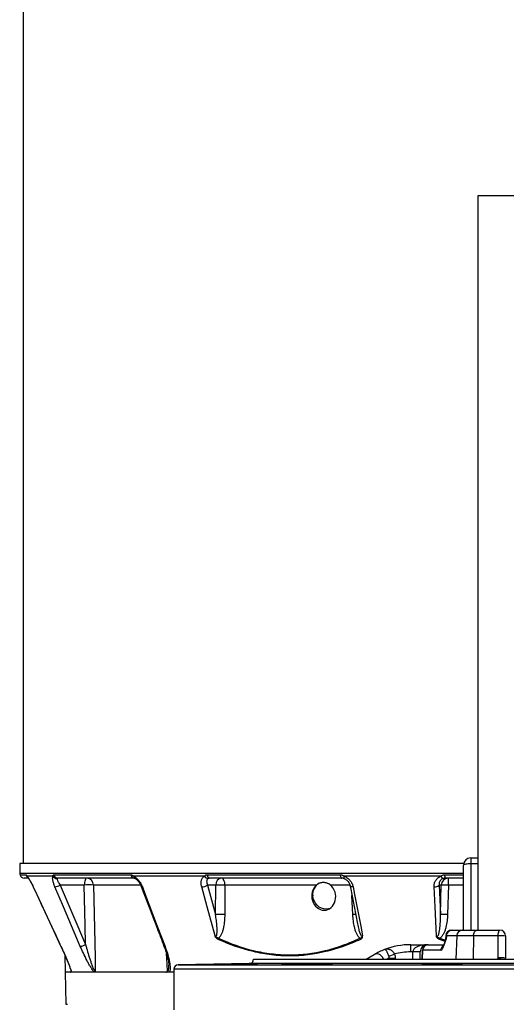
# Model space of a CAD drawing. Header units: millimetres. Extents: x 2275 to 4090, y 766 to 6162.
# Tile 5 of 10: x 2359 to 3031, y 2104 to 3464. Entities that reach past the tile are written whole.
import ezdxf

# ---------------------------------------------------------------- set-up
doc = ezdxf.new("R2010")
doc.units = ezdxf.units.MM
doc.header["$LTSCALE"] = 2

msp = doc.modelspace()

# ---------------------------------------------------------------- linework, layer by layer
at = {"color": 7, "linetype": 'Continuous', "lineweight": 25}
for p, q in [((2364.4, 4525.9), (2364.4, 2297.9)), ((2992.1, 3220.7), (2992.1, 2205.9)), ((3112.7, 3220.7), (2992.1, 3220.7)), ((2982.4, 2305.9), (2982.4, 2297.5)), ((2982.4, 2305.9), (2992.1, 2305.9)), ((2359.4, 2297.9), (2359.6, 2284.5)), ((2972.6, 2297.9), (2359.4, 2297.9)), ((2972.4, 2205.9), (2972.4, 2295.9)), ((2371, 2277.9), (2365.7, 2277.9)), ((2405.5, 2280.5), (2369.6, 2280.5)), ((2406.7, 2282.6), (2512.8, 2282.6)), ((2517.4, 2277.9), (2412.1, 2277.9)), ((2614.7, 2280.5), (2516.6, 2280.5)), ((2618.3, 2282.6), (2802.1, 2282.6)), ((2804.3, 2277.9), (2622, 2277.9)), ((2807.2, 2277.3), (2807.4, 2277.3)), ((2941.2, 2280.5), (2807.3, 2280.5)), ((2972.4, 2277.9), (2947.2, 2277.9)), ((2951.5, 2268.2), (2951.5, 2277.9)), ((2448.6, 2268.2), (2415.2, 2268.2)), ((2415.2, 2268.2), (2450.3, 2186)), ((2630.2, 2268.2), (2618.8, 2268.2)), ((2618.8, 2268.2), (2629.9, 2227.5)), ((2629.9, 2227.5), (2630.2, 2268.2)), ((2642.9, 2268.2), (2642.6, 2227.5)), ((2769.2, 2268.2), (2642.9, 2268.2)), ((2941.6, 2268.2), (2938.5, 2268.2)), ((2938.5, 2268.2), (2940.4, 2227.5)), ((2940.4, 2227.5), (2941.6, 2268.2)), ((2951.5, 2268.2), (2950.3, 2227.5)), ((2955.8, 2205.9), (2956.4, 2205.9)), ((2956.4, 2205.9), (2970.7, 2205.9)), ((2970.7, 2205.9), (2990.7, 2205.9)), ((2990.7, 2205.9), (3022.4, 2205.9)), ((2947.8, 2198.1), (2947.6, 2193.6)), ((2948.6, 2198.1), (2948.4, 2193.6)), ((2962.9, 2198.1), (2948.6, 2198.1)), ((2986.2, 2198.1), (2962.9, 2198.1)), ((3020.2, 2198.1), (2986.2, 2198.1)), ((3030.4, 2197.9), (3030.4, 2167.4)), ((2899.4, 2175.9), (2899.4, 2185.9)), ((2899.4, 2185.9), (2922.4, 2185.9)), ((2915.2, 2165.9), (2915.6, 2178.1)), ((2940.9, 2178.1), (2915.7, 2178.1)), ((2923.6, 2185.9), (2922.4, 2185.9)), ((2923.6, 2185.9), (2945.1, 2185.9)), ((2421.6, 2172), (2422.4, 2147.9)), ((2682.4, 2165.9), (2682.4, 2165.7)), ((2682.4, 2165.9), (3422.4, 2165.9)), ((2838.1, 2165.9), (2849, 2172.2)), ((2869.2, 2170.2), (2877, 2173)), ((2869.5, 2167.2), (2878, 2167.2)), ((2902.4, 2175.9), (2899.4, 2175.9)), ((2912.4, 2175.9), (2902.4, 2175.9)), ((2912.4, 2165.9), (2912.4, 2175.9)), ((2572.4, 2152), (2572.4, 2095.8)), ((2676.5, 2159.7), (2578.3, 2158)), ((2747.8, 2159), (2747.8, 2158.4)), ((2928.4, 2159), (2928.4, 2158.3)), ((2962.7, 2158.6), (2962.7, 2159)), ((2422.4, 2147.9), (2423.2, 2103.5)), ((2572.4, 2147.9), (2422.4, 2147.9))]:
    msp.add_line(p, q, dxfattribs=at)
at = {"color": 8, "linetype": 'Continuous', "lineweight": 25}
for p, q in [((2982.4, 2297.5), (2982.4, 2205.9)), ((2992.1, 2297.5), (2982.4, 2297.5)), ((2359.6, 2284.5), (2972.4, 2284.5)), ((2359.8, 2282.6), (2368, 2282.6)), ((2946.3, 2282.6), (2972.4, 2282.6)), ((2378.1, 2265.9), (2378, 2265.9)), ((2526.3, 2268.2), (2461.4, 2268.2)), ((2815.5, 2268.2), (2788.6, 2268.2)), ((2972.4, 2268.2), (2951.5, 2268.2)), ((2819.5, 2227.5), (2818.3, 2253.9)), ((2946.9, 2190.4), (2939, 2193.2)), ((2939.7, 2194.8), (2947.2, 2191.9)), ((2947.6, 2193.6), (2948.4, 2193.6)), ((2948.6, 2198.1), (2947.8, 2198.1)), ((2962.9, 2198.1), (2961.8, 2165.9)), ((2986.2, 2198.1), (2985.5, 2165.9)), ((2416.4, 2183.6), (2416.3, 2183.6)), ((2915.7, 2178.1), (2915.3, 2165.9)), ((2682.4, 2165.7), (3422.4, 2165.7)), ((2869.5, 2165.9), (2869.5, 2167.2)), ((2878, 2167.2), (2878, 2165.9)), ((2902.4, 2165.9), (2902.4, 2175.9)), ((3019.4, 2165.9), (3020.2, 2167.7)), ((2430.3, 2149.1), (2430.3, 2149.9)), ((3532.4, 2152), (2572.4, 2152)), ((2578.3, 2158), (3526.5, 2158)), ((3428.3, 2159.7), (2676.5, 2159.7)), ((2423.2, 2103.5), (2425.4, 2103.5))]:
    msp.add_line(p, q, dxfattribs=at)
at = {"color": 7, "linetype": 'Continuous', "lineweight": 25, "flags": 128}
for points in [[(2982.4, 2297.5), (2980.5, 2297.5), (2978.6, 2297.4), (2976.8, 2297.2), (2975.3, 2297), (2974.1, 2296.8), (2973.2, 2296.5), (2972.6, 2296.2), (2972.4, 2295.9)], [(2452.1, 2277.9), (2451.4, 2277.7), (2450.8, 2277.1), (2450.2, 2276.2), (2449.7, 2275.1), (2449.3, 2273.6), (2448.9, 2271.9), (2448.7, 2270.1), (2448.6, 2268.2)], [(2642.9, 2268.2), (2642.8, 2270.1), (2642.5, 2271.9), (2642, 2273.6), (2641.4, 2275.1), (2640.6, 2276.2), (2639.8, 2277.1), (2638.8, 2277.7), (2637.9, 2277.9)], [(2802.1, 2282.6), (2802.2, 2281.6), (2802.4, 2280.7), (2802.6, 2279.9), (2802.9, 2279.2), (2803.2, 2278.6), (2803.5, 2278.2), (2803.9, 2277.9), (2804.3, 2277.9)], [(2378.1, 2265.9), (2383.1, 2255), (2403.4, 2211.5), (2416.4, 2183.6)], [(2443.1, 2183.6), (2438.5, 2194.5), (2420, 2238), (2408.1, 2265.9)], [(2450.3, 2186), (2449.8, 2212.5), (2448.6, 2268.2)], [(2461.4, 2268.2), (2461.8, 2248.2), (2463.4, 2168.3), (2463.8, 2149.1)], [(2528.8, 2265.9), (2532.9, 2255), (2549.4, 2211.5), (2560.1, 2183.6)], [(2629.2, 2198), (2618.3, 2238), (2610.7, 2265.9)], [(2815.8, 2267.3), (2818.9, 2250.8), (2825.9, 2214.7)], [(2819.8, 2265.9), (2821.9, 2255), (2830.3, 2211.5), (2832.9, 2198)], [(2934.8, 2198), (2933, 2238), (2931.7, 2265.9)], [(2786.9, 2235.4), (2786, 2235.2), (2782.7, 2234.8), (2779.3, 2235.2), (2776, 2236.2), (2772.9, 2237.9), (2770.1, 2240.3), (2767.7, 2243.1), (2765.9, 2246.3), (2764.6, 2249.9), (2764, 2253.5)], [(2986.2, 2198.1), (2986.3, 2199.7), (2986.5, 2201.1), (2987, 2202.4), (2987.5, 2203.6), (2988.2, 2204.6), (2989, 2205.3), (2989.8, 2205.7), (2990.7, 2205.9)], [(3020.2, 2198.1), (3020.2, 2199.7), (3020.4, 2201.1), (3020.6, 2202.4), (3020.9, 2203.6), (3021.2, 2204.6), (3021.6, 2205.3), (3022, 2205.7), (3022.4, 2205.9)], [(3020.2, 2167.7), (3020.2, 2183.7), (3020.2, 2198.1)]]:
    msp.add_lwpolyline(points, dxfattribs=at)
at = {"color": 8, "linetype": 'Continuous', "lineweight": 25, "flags": 128}
for points in [[(2807.3, 2280.5), (2807.1, 2279.8), (2807, 2279.1), (2807, 2278.6), (2807, 2278.1), (2807, 2277.7), (2807.1, 2277.5), (2807.2, 2277.3), (2807.2, 2277.3)], [(2528.8, 2265.9), (2528.1, 2265.9), (2527.7, 2266), (2527.4, 2266.2), (2527.3, 2266.3)], [(2819.8, 2265.9), (2818.8, 2265.9), (2817.8, 2266), (2817, 2266.2), (2816.4, 2266.5), (2816, 2266.8), (2815.8, 2267.3), (2815.8, 2267.3)], [(2560.1, 2183.6), (2559.4, 2183.6), (2558.9, 2183.7), (2558.6, 2183.9), (2558.6, 2184)], [(2563.5, 2149.1), (2562.6, 2167.8), (2562.3, 2172.8)], [(2862, 2165.9), (2862, 2166), (2860.8, 2168.2), (2859.2, 2170.2), (2857.3, 2171.7), (2855.2, 2172.7), (2853.1, 2173.1), (2851, 2173), (2849, 2172.2)]]:
    msp.add_lwpolyline(points, dxfattribs=at)
at = {"color": 7, "linetype": 'Continuous', "lineweight": 25}
for centre, radius, start, end in [((2982.4, 2295.9), 10, 90, 180), ((2369.6, 2284.7), 10, 181, 191.8942), ((2365.7, 2283.9), 6, 191.8942, 270), ((2411, 2283.7), 6.38, 210.4911, 272.2484), ((2412.3, 2283.6), 5.71, 189.4836, 268.4623), ((2451.7, 2268.2), 9.65, 359.9586, 88.0028), ((2517.9, 2283), 5.14, 183.8439, 263.8405), ((2619.9, 2283.2), 5.87, 207.6585, 267.3842), ((2623, 2282.5), 4.74, 178.2831, 257.0956), ((2639.2, 2269), 8.97, 98.2348, 184.9179), ((2945.8, 2281.7), 4.7, 195.1247, 248.1611), ((2951.5, 2267.9), 9.92, 90.4215, 178.4553), ((2954.1, 2281.6), 7.93, 172.891, 208.5024), ((2405.6, 2285.6), 19.9, 277.0796, 298.8921), ((2455, 2130.7), 137.7, 87.3494, 92.6506), ((2610.8, 2280.7), 14.8, 269.5129, 302.5358), ((2636.6, 2085.1), 183.2, 88.0215, 91.9785), ((2781.2, 2255.4), 17.3, 117.7241, 186.277), ((2932.9, 2273.5), 7.76, 260.8957, 316.5507), ((2946.5, 2165.8), 102.5, 87.2492, 92.7508), ((2636.2, 2044.3), 183.2, 88.0215, 91.9785), ((2945.3, 2125), 102.5, 87.2492, 92.7508), ((2955.8, 2197.9), 8, 90, 178), ((2956.5, 2197.9), 7.94, 90.3887, 178.4203), ((2970.8, 2197.9), 7.94, 90.3887, 178.4203), ((3022.4, 2197.9), 8, 0, 90), ((2640.4, 2192.6), 6.76, 161.1554, 174.6296), ((2837, 2197.6), 8.32, 200.159, 212.0774), ((2684.9, 2297.5), 274.7, 337.6829, 338.0322), ((2939.6, 2193.9), 8, 341.5771, 358), ((3023.2, 2122.4), 75.8, 84.5703, 92.2997), ((2440.7, 2203.3), 19.8, 276.9936, 298.9382), ((2899.4, 2085.9), 100, 111.2524, 120.2564), ((2899.4, 2085.9), 100, 90, 111.2524), ((2922.4, 2175.9), 10, 90, 180), ((2923.6, 2177.9), 8, 90, 178), ((2915.7, 2176.9), 1.27, 87.4663, 92.5337), ((2923.7, 2177.9), 7.94, 90.3887, 178.4203), ((2676.4, 2165.7), 6, 271, 0), ((2899.4, 2085.9), 90, 90, 104.4382), ((3023.2, 2092.1), 75.7, 84.5682, 92.2952), ((3022.4, 2167.4), 8, 348.5266, 0), ((2578.4, 2152), 6, 91, 180)]:
    msp.add_arc(centre, radius, start, end, dxfattribs=at)
at = {"color": 8, "linetype": 'Continuous', "lineweight": 25}
for centre, radius, start, end in [((2373.9, 2283.8), 6, 191.6598, 234.9967), ((2374.1, 2282.2), 4.9, 201.3506, 223.2218), ((2520, 2280.5), 3.37, 180.3495, 241.7204), ((2826, 2052.6), 175, 90.7883, 92.1376), ((2948.9, 2177.9), 8.03, 127.9331, 178.1345), ((2908, 2085.9), 90, 115.3126, 117.266), ((3061.4, 2261.5), 102.4, 246.3077, 249.0639)]:
    msp.add_arc(centre, radius, start, end, dxfattribs=at)
at = {"color": 7, "linetype": 'Continuous', "lineweight": 25}
for centre, major_axis, ratio, start_param, end_param in [((2779.3, 2252.7), (-2, 19.1), 0.858654, 0.537714, 5.562078), ((2922.4, 2175.9), (20, 0), 0.5, 1.570796, 3.141593)]:
    msp.add_ellipse(centre, major_axis=major_axis, ratio=ratio, start_param=start_param, end_param=end_param, dxfattribs=at)
for points, knots in [([(2368, 2282.6), (2368.1, 2282.6), (2368.2, 2282.6), (2368.4, 2282.4), (2368.5, 2282.2), (2368.7, 2281.8), (2368.9, 2281.6), (2369.2, 2281), (2369.4, 2280.8), (2369.6, 2280.5)], [0, 0, 0, 0, 0.25, 0.25, 0.5, 0.5, 0.75, 0.75, 1, 1, 1, 1]), ([(2369.6, 2280.5), (2369.8, 2280.2), (2370.1, 2279.8), (2370.7, 2279.1), (2371, 2278.6), (2371.7, 2277.6), (2372.1, 2277.1), (2372.8, 2275.9), (2373.1, 2275.3), (2374.3, 2273.4), (2375.1, 2272), (2376.6, 2269), (2377.4, 2267.4), (2378.1, 2265.9)], [0, 0, 0, 0, 0.125, 0.125, 0.25, 0.25, 0.375, 0.375, 0.5, 0.5, 0.75, 0.75, 1, 1, 1, 1]), ([(2370.3, 2279.2), (2370.3, 2279.2), (2370.3, 2279.2), (2370.4, 2279.1), (2370.5, 2278.9), (2370.5, 2278.9)], [0, 0, 0, 0, 0.273285, 0.912586, 1, 1, 1, 1]), ([(2370.6, 2278.9), (2370.6, 2278.8), (2370.8, 2278.7), (2371.3, 2277.9), (2372.1, 2276.7), (2373.2, 2275), (2374.5, 2272.8), (2375.9, 2270.2), (2377.1, 2267.8), (2377.8, 2266.4), (2378, 2265.9)], [0, 0, 0, 0, 0.070775, 0.171048, 0.295492, 0.435751, 0.588338, 0.749149, 0.918045, 1, 1, 1, 1]), ([(2408.1, 2265.9), (2407.4, 2267.4), (2406.8, 2269), (2406.1, 2271.2), (2405.9, 2271.9), (2405.5, 2273.3), (2405.4, 2274), (2405.1, 2275.3), (2405, 2275.9), (2404.9, 2277.1), (2404.9, 2277.6), (2404.9, 2278.6), (2405, 2279.1), (2405.2, 2279.8), (2405.3, 2280.2), (2405.5, 2280.5)], [0, 0, 0, 0, 0.25, 0.25, 0.375, 0.375, 0.5, 0.5, 0.625, 0.625, 0.75, 0.75, 0.875, 0.875, 1, 1, 1, 1]), ([(2405.5, 2280.5), (2405.4, 2280.8), (2405.5, 2281), (2405.6, 2281.6), (2405.7, 2281.8), (2405.9, 2282.2), (2406, 2282.4), (2406.3, 2282.6), (2406.5, 2282.6), (2406.7, 2282.6)], [0, 0, 0, 0, 0.25, 0.25, 0.5, 0.5, 0.75, 0.75, 1, 1, 1, 1]), ([(2411.2, 2277.3), (2411.1, 2277.1), (2411.1, 2276.9), (2411.1, 2276.4), (2411.2, 2276.1), (2411.3, 2275.4), (2411.5, 2275.1), (2411.7, 2274.3), (2411.9, 2273.9), (2412.3, 2273.1), (2412.5, 2272.7), (2412.9, 2271.9), (2413.2, 2271.4), (2414, 2270.1), (2414.6, 2269.1), (2415.2, 2268.2)], [0, 0, 0, 0, 0.125, 0.125, 0.25, 0.25, 0.375, 0.375, 0.5, 0.5, 0.625, 0.625, 0.75, 0.75, 1, 1, 1, 1]), ([(2412.1, 2277.9), (2411.9, 2277.9), (2411.7, 2277.8), (2411.4, 2277.6), (2411.3, 2277.5), (2411.2, 2277.3)], [0, 0, 0, 0, 0.5, 0.5, 1, 1, 1, 1]), ([(2512.8, 2282.6), (2513.1, 2282.6), (2513.4, 2282.6), (2514, 2282.4), (2514.4, 2282.2), (2515, 2281.8), (2515.3, 2281.6), (2516, 2281), (2516.3, 2280.8), (2516.6, 2280.5)], [0, 0, 0, 0, 0.25, 0.25, 0.5, 0.5, 0.75, 0.75, 1, 1, 1, 1]), ([(2516.6, 2280.5), (2517.2, 2280.2), (2517.9, 2279.8), (2519.1, 2279.1), (2519.7, 2278.6), (2520.9, 2277.6), (2521.5, 2277.1), (2522.6, 2275.9), (2523.2, 2275.3), (2524.8, 2273.4), (2525.8, 2272), (2527.5, 2269), (2528.2, 2267.4), (2528.8, 2265.9)], [0, 0, 0, 0, 0.125, 0.125, 0.25, 0.25, 0.375, 0.375, 0.5, 0.5, 0.75, 0.75, 1, 1, 1, 1]), ([(2517.4, 2277.8), (2517.4, 2277.8), (2517.5, 2277.9), (2517.8, 2277.8), (2518.3, 2277.6), (2518.4, 2277.5)], [0, 0, 0, 0, 0.434196, 0.8235, 1, 1, 1, 1]), ([(2518.4, 2277.5), (2518.6, 2277.4), (2519.1, 2277.2), (2520.3, 2276.4), (2521.8, 2275.1), (2523.4, 2273.3), (2525, 2271.1), (2526.3, 2268.7), (2527, 2267.1), (2527.3, 2266.3)], [0, 0, 0, 0, 0.066224, 0.199559, 0.34421, 0.496271, 0.66303, 0.835775, 1, 1, 1, 1]), ([(2610.7, 2265.9), (2610.3, 2267.4), (2610, 2269), (2609.9, 2271.2), (2610, 2271.9), (2610.1, 2273.3), (2610.2, 2274), (2610.5, 2275.3), (2610.7, 2275.9), (2611.3, 2277.1), (2611.6, 2277.6), (2612.3, 2278.6), (2612.7, 2279.1), (2613.6, 2279.8), (2614.2, 2280.2), (2614.7, 2280.5)], [0, 0, 0, 0, 0.25, 0.25, 0.375, 0.375, 0.5, 0.5, 0.625, 0.625, 0.75, 0.75, 0.875, 0.875, 1, 1, 1, 1]), ([(2614.7, 2280.5), (2614.9, 2280.8), (2615.1, 2281), (2615.6, 2281.6), (2615.9, 2281.8), (2616.5, 2282.2), (2616.8, 2282.4), (2617.5, 2282.6), (2617.9, 2282.6), (2618.3, 2282.6)], [0, 0, 0, 0, 0.25, 0.25, 0.5, 0.5, 0.75, 0.75, 1, 1, 1, 1]), ([(2619.6, 2277.3), (2619.3, 2277.1), (2619, 2276.9), (2618.5, 2276.4), (2618.3, 2276.1), (2618, 2275.4), (2617.8, 2275.1), (2617.7, 2274.3), (2617.6, 2273.9), (2617.6, 2273.1), (2617.6, 2272.7), (2617.7, 2271.9), (2617.7, 2271.4), (2618, 2270.1), (2618.4, 2269.1), (2618.8, 2268.2)], [0, 0, 0, 0, 0.125, 0.125, 0.25, 0.25, 0.375, 0.375, 0.5, 0.5, 0.625, 0.625, 0.75, 0.75, 1, 1, 1, 1]), ([(2622, 2277.9), (2621.5, 2277.9), (2621.1, 2277.8), (2620.3, 2277.6), (2619.9, 2277.5), (2619.6, 2277.3)], [0, 0, 0, 0, 0.5, 0.5, 1, 1, 1, 1]), ([(2802.1, 2282.6), (2802.6, 2282.6), (2803.1, 2282.6), (2804, 2282.4), (2804.4, 2282.2), (2805.3, 2281.8), (2805.7, 2281.6), (2806.5, 2281), (2806.9, 2280.8), (2807.3, 2280.5)], [0, 0, 0, 0, 0.25, 0.25, 0.5, 0.5, 0.75, 0.75, 1, 1, 1, 1]), ([(2807.4, 2277.3), (2806.8, 2277.5), (2806.3, 2277.6), (2805.3, 2277.8), (2804.8, 2277.9), (2804.3, 2277.9)], [0, 0, 0, 0, 0.5, 0.5, 1, 1, 1, 1]), ([(2807.2, 2277.3), (2807.6, 2277.1), (2808.7, 2276.8), (2810.5, 2275.6), (2812.4, 2274), (2813.9, 2272), (2815.1, 2269.8), (2815.7, 2268.1), (2815.7, 2267.3), (2815.7, 2267.3)], [0, 0, 0, 0, 0.093426, 0.2555162, 0.4272858, 0.606407, 0.7939551, 0.9895222, 1, 1, 1, 1]), ([(2807.3, 2280.5), (2808.1, 2280.2), (2808.8, 2279.8), (2810.4, 2279.1), (2811.1, 2278.6), (2812.5, 2277.6), (2813.2, 2277.1), (2814.4, 2275.9), (2815, 2275.3), (2816.7, 2273.4), (2817.6, 2272), (2819, 2269), (2819.5, 2267.4), (2819.8, 2265.9)], [0, 0, 0, 0, 0.125, 0.125, 0.25, 0.25, 0.375, 0.375, 0.5, 0.5, 0.75, 0.75, 1, 1, 1, 1]), ([(2931.7, 2265.9), (2931.6, 2267.4), (2931.7, 2269), (2932.3, 2271.2), (2932.6, 2271.9), (2933.2, 2273.3), (2933.5, 2274), (2934.3, 2275.3), (2934.8, 2275.9), (2935.8, 2277.1), (2936.4, 2277.6), (2937.6, 2278.6), (2938.3, 2279.1), (2939.7, 2279.8), (2940.4, 2280.2), (2941.2, 2280.5)], [0, 0, 0, 0, 0.25, 0.25, 0.375, 0.375, 0.5, 0.5, 0.625, 0.625, 0.75, 0.75, 0.875, 0.875, 1, 1, 1, 1]), ([(2944, 2277.3), (2943.5, 2277.1), (2943, 2276.9), (2942.1, 2276.4), (2941.7, 2276.1), (2941, 2275.4), (2940.7, 2275.1), (2940.1, 2274.3), (2939.8, 2273.9), (2939.4, 2273.1), (2939.2, 2272.7), (2938.9, 2271.9), (2938.7, 2271.4), (2938.5, 2270.1), (2938.4, 2269.1), (2938.5, 2268.2)], [0, 0, 0, 0, 0.125, 0.125, 0.25, 0.25, 0.375, 0.375, 0.5, 0.5, 0.625, 0.625, 0.75, 0.75, 1, 1, 1, 1]), ([(2941.2, 2280.5), (2941.5, 2280.8), (2941.9, 2281), (2942.7, 2281.6), (2943.1, 2281.8), (2943.9, 2282.2), (2944.4, 2282.4), (2945.3, 2282.6), (2945.8, 2282.6), (2946.3, 2282.6)], [0, 0, 0, 0, 0.25, 0.25, 0.5, 0.5, 0.75, 0.75, 1, 1, 1, 1]), ([(2947.2, 2277.9), (2946.6, 2277.9), (2946.1, 2277.8), (2945, 2277.6), (2944.5, 2277.5), (2944, 2277.3)], [0, 0, 0, 0, 0.5, 0.5, 1, 1, 1, 1]), ([(2378, 2265.9), (2386.9, 2246.7), (2399.7, 2219.3), (2412.5, 2191.9), (2416.3, 2183.6)], [0, 0, 0, 0, 0.7, 1, 1, 1, 1]), ([(2527.3, 2266.3), (2534.6, 2247.1), (2545, 2219.7), (2555.5, 2192.3), (2558.6, 2184)], [0, 0, 0, 0, 0.6999997, 1, 1, 1, 1]), ([(2788.6, 2268.2), (2787.9, 2268.8), (2787.1, 2269.3), (2785.9, 2270), (2785.5, 2270.2), (2784.6, 2270.6), (2784.2, 2270.7), (2782.9, 2271.2), (2782, 2271.4), (2780.7, 2271.6), (2780.3, 2271.7), (2779.4, 2271.7), (2778.9, 2271.8), (2777.6, 2271.8), (2776.8, 2271.7), (2775.6, 2271.5), (2775.1, 2271.4), (2774.3, 2271.2), (2773.9, 2271), (2772.8, 2270.6), (2772, 2270.2), (2770.6, 2269.3), (2769.9, 2268.8), (2769.2, 2268.2)], [0, 0, 0, 0, 0.125, 0.125, 0.1875, 0.1875, 0.25, 0.25, 0.375, 0.375, 0.4375, 0.4375, 0.5, 0.5, 0.625, 0.625, 0.6875, 0.6875, 0.75, 0.75, 0.875, 0.875, 1, 1, 1, 1]), ([(2629.2, 2198), (2629.3, 2197.8), (2629.5, 2197.7), (2629.8, 2197.5), (2629.9, 2197.5), (2630.2, 2197.4), (2630.4, 2197.4), (2630.7, 2197.5), (2630.8, 2197.6), (2631.1, 2198), (2631.2, 2198.2), (2631.4, 2198.8), (2631.5, 2199.1), (2631.7, 2200.1), (2631.8, 2200.7), (2631.9, 2202), (2632, 2202.7), (2632.1, 2204.7), (2632, 2206), (2632, 2208.7), (2631.9, 2210), (2631.6, 2214), (2631.3, 2216.7), (2630.7, 2222.1), (2630.3, 2224.8), (2629.9, 2227.5)], [0, 0, 0, 0, 0.015625, 0.015625, 0.03125, 0.03125, 0.046875, 0.046875, 0.0625, 0.0625, 0.09375, 0.09375, 0.125, 0.125, 0.1875, 0.1875, 0.25, 0.25, 0.375, 0.375, 0.5, 0.5, 0.75, 0.75, 1, 1, 1, 1]), ([(2642.6, 2227.5), (2642.5, 2224.5), (2642.4, 2221.6), (2641.9, 2215.8), (2641.5, 2212.9), (2640.6, 2208.6), (2640.3, 2207.2), (2639.5, 2204.4), (2639.1, 2203), (2638.3, 2201), (2638, 2200.4), (2637.3, 2199.1), (2637, 2198.5), (2636.3, 2197.3), (2635.9, 2196.7), (2635, 2195.7), (2634.5, 2195.2), (2634, 2194.8)], [0, 0, 0, 0, 0.25, 0.25, 0.5, 0.5, 0.625, 0.625, 0.75, 0.75, 0.8125, 0.8125, 0.875, 0.875, 0.9375, 0.9375, 1, 1, 1, 1]), ([(2829.2, 2194.8), (2828.7, 2195.2), (2828.2, 2195.7), (2827.2, 2196.7), (2826.8, 2197.3), (2826, 2198.5), (2825.7, 2199.1), (2825, 2200.4), (2824.7, 2201), (2823.8, 2203), (2823.3, 2204.4), (2822.4, 2207.2), (2822.1, 2208.6), (2821, 2212.9), (2820.6, 2215.8), (2819.8, 2221.6), (2819.6, 2224.5), (2819.5, 2227.5)], [0, 0, 0, 0, 0.0625, 0.0625, 0.125, 0.125, 0.1875, 0.1875, 0.25, 0.25, 0.375, 0.375, 0.5, 0.5, 0.75, 0.75, 1, 1, 1, 1]), ([(2934.8, 2198), (2934.9, 2197.8), (2935.1, 2197.7), (2935.4, 2197.5), (2935.5, 2197.5), (2935.9, 2197.4), (2936, 2197.4), (2936.4, 2197.5), (2936.5, 2197.6), (2936.9, 2198), (2937.1, 2198.2), (2937.5, 2198.8), (2937.6, 2199.1), (2938, 2200.1), (2938.2, 2200.7), (2938.6, 2202), (2938.7, 2202.7), (2939.2, 2204.7), (2939.4, 2206), (2939.7, 2208.7), (2939.8, 2210), (2940.2, 2214), (2940.3, 2216.7), (2940.5, 2222.1), (2940.5, 2224.8), (2940.4, 2227.5)], [0, 0, 0, 0, 0.015625, 0.015625, 0.03125, 0.03125, 0.046875, 0.046875, 0.0625, 0.0625, 0.09375, 0.09375, 0.125, 0.125, 0.1875, 0.1875, 0.25, 0.25, 0.375, 0.375, 0.5, 0.5, 0.75, 0.75, 1, 1, 1, 1]), ([(2950.3, 2227.5), (2950.2, 2224.5), (2950, 2221.6), (2949.2, 2215.8), (2948.7, 2212.9), (2947.7, 2208.6), (2947.2, 2207.2), (2946.3, 2204.4), (2945.7, 2203), (2944.8, 2201), (2944.4, 2200.4), (2943.7, 2199.1), (2943.3, 2198.5), (2942.4, 2197.3), (2941.9, 2196.7), (2940.9, 2195.7), (2940.3, 2195.2), (2939.7, 2194.8)], [0, 0, 0, 0, 0.25, 0.25, 0.5, 0.5, 0.625, 0.625, 0.75, 0.75, 0.8125, 0.8125, 0.875, 0.875, 0.9375, 0.9375, 1, 1, 1, 1]), ([(2633.6, 2193.2), (2633.2, 2193.4), (2632.7, 2193.7), (2631.8, 2194.3), (2631.4, 2194.7), (2630.6, 2195.5), (2630.2, 2195.9), (2629.8, 2196.7), (2629.7, 2196.9), (2629.4, 2197.4), (2629.3, 2197.7), (2629.2, 2198)], [0, 0, 0, 0, 0.25, 0.25, 0.5, 0.5, 0.75, 0.75, 0.875, 0.875, 1, 1, 1, 1]), ([(2634, 2194.8), (2633.5, 2194.9), (2633.1, 2195), (2632.3, 2195.4), (2631.8, 2195.7), (2631, 2196.2), (2630.7, 2196.6), (2630.1, 2197.1), (2629.9, 2197.2), (2629.5, 2197.6), (2629.4, 2197.8), (2629.2, 2198)], [0, 0, 0, 0, 0.25, 0.25, 0.5, 0.5, 0.75, 0.75, 0.875, 0.875, 1, 1, 1, 1]), ([(2830, 2193.2), (2826.1, 2191.4), (2822.2, 2189.7), (2814.3, 2186.4), (2810.3, 2184.9), (2798.3, 2180.6), (2790.2, 2178.2), (2765.8, 2172.4), (2749.3, 2170.3), (2728.3, 2170.3), (2724.1, 2170.4), (2715.6, 2170.9), (2711.4, 2171.3), (2703, 2172.3), (2698.8, 2172.9), (2690.4, 2174.4), (2686.3, 2175.3), (2665.6, 2180.2), (2649.4, 2186), (2633.6, 2193.2)], [0, 0, 0, 0, 0.0625, 0.0625, 0.125, 0.125, 0.25, 0.25, 0.5, 0.5, 0.5625, 0.5625, 0.625, 0.625, 0.6875, 0.6875, 0.75, 0.75, 1, 1, 1, 1]), ([(2634, 2194.8), (2649.7, 2187.5), (2665.7, 2181.8), (2690.2, 2175.9), (2698.5, 2174.4), (2711, 2172.9), (2715.2, 2172.5), (2723.6, 2172), (2727.8, 2171.9), (2748.7, 2171.9), (2765.2, 2173.9), (2789.5, 2179.7), (2797.6, 2182.2), (2809.6, 2186.4), (2813.6, 2188), (2821.4, 2191.2), (2825.3, 2193), (2829.2, 2194.8)], [0, 0, 0, 0, 0.25, 0.25, 0.375, 0.375, 0.4375, 0.4375, 0.5, 0.5, 0.75, 0.75, 0.875, 0.875, 0.9375, 0.9375, 1, 1, 1, 1]), ([(2829.2, 2194.8), (2829.6, 2194.9), (2830, 2195), (2830.8, 2195.4), (2831.1, 2195.7), (2831.7, 2196.2), (2832, 2196.6), (2832.3, 2197.1), (2832.5, 2197.2), (2832.7, 2197.6), (2832.8, 2197.8), (2832.9, 2198)], [0, 0, 0, 0, 0.25, 0.25, 0.5, 0.5, 0.75, 0.75, 0.875, 0.875, 1, 1, 1, 1]), ([(2830, 2193.2), (2830.4, 2193.4), (2830.8, 2193.7), (2831.4, 2194.2), (2831.6, 2194.3), (2831.9, 2194.7), (2832.1, 2194.9), (2832.4, 2195.3), (2832.5, 2195.5), (2832.7, 2196), (2832.8, 2196.2), (2832.9, 2196.7), (2832.9, 2196.9), (2832.9, 2197.4), (2832.9, 2197.7), (2832.9, 2198)], [0, 0, 0, 0, 0.25, 0.25, 0.375, 0.375, 0.5, 0.5, 0.625, 0.625, 0.75, 0.75, 0.875, 0.875, 1, 1, 1, 1]), ([(2939, 2193.2), (2938.5, 2193.4), (2938, 2193.7), (2937.1, 2194.3), (2936.6, 2194.7), (2935.8, 2195.5), (2935.5, 2195.9), (2935.2, 2196.7), (2935.1, 2196.9), (2934.9, 2197.4), (2934.9, 2197.7), (2934.8, 2198)], [0, 0, 0, 0, 0.25, 0.25, 0.5, 0.5, 0.75, 0.75, 0.875, 0.875, 1, 1, 1, 1]), ([(2939.7, 2194.8), (2939.2, 2194.9), (2938.7, 2195), (2937.8, 2195.4), (2937.4, 2195.7), (2936.5, 2196.2), (2936.2, 2196.6), (2935.6, 2197.1), (2935.5, 2197.2), (2935.1, 2197.6), (2935, 2197.8), (2934.8, 2198)], [0, 0, 0, 0, 0.25, 0.25, 0.5, 0.5, 0.75, 0.75, 0.875, 0.875, 1, 1, 1, 1]), ([(2940.9, 2178.1), (2941.2, 2178.1), (2941.5, 2178.3), (2942.2, 2178.8), (2942.5, 2179.1), (2943.1, 2180), (2943.5, 2180.6), (2944.1, 2181.8), (2944.4, 2182.5), (2945.3, 2184.7), (2946, 2186.3), (2947.2, 2189.8), (2947.8, 2191.7), (2948.4, 2193.6)], [0, 0, 0, 0, 0.125, 0.125, 0.25, 0.25, 0.375, 0.375, 0.5, 0.5, 0.75, 0.75, 1, 1, 1, 1]), ([(2947.2, 2191.4), (2947.2, 2191.4), (2946.8, 2190.2), (2946.2, 2188.4), (2945.3, 2186.2), (2944.7, 2184.8), (2944.2, 2184), (2944.2, 2183.9), (2944.1, 2183.9)], [0, 0, 0, 0, 0.0101676, 0.2861549, 0.5217009, 0.7203697, 0.8760492, 1, 1, 1, 1]), ([(2416.3, 2183.6), (2417.2, 2181.6), (2419.3, 2177.2), (2422.2, 2170.6), (2424.7, 2164.6), (2426.7, 2159.8), (2428.2, 2156.1), (2429.2, 2153.4), (2429.8, 2151.4), (2430.2, 2150.1), (2430.4, 2149.5), (2430.4, 2149.3), (2430.4, 2149.3), (2430.4, 2149.3)], [0, 0, 0, 0, 0.162687, 0.346838, 0.528808, 0.646956, 0.747448, 0.834928, 0.896091, 0.941178, 0.977687, 0.998725, 1, 1, 1, 1]), ([(2416.4, 2183.6), (2417.9, 2180.4), (2419.3, 2177.3), (2422.1, 2170.9), (2423.5, 2167.8), (2425.4, 2163.1), (2426.1, 2161.6), (2427.3, 2158.5), (2427.9, 2157), (2428.7, 2154.8), (2429, 2154.1), (2429.5, 2152.7), (2429.8, 2152), (2430.2, 2150.6), (2430.4, 2150), (2430.7, 2148.8), (2430.9, 2148.3), (2431, 2147.9)], [0, 0, 0, 0, 0.25, 0.25, 0.5, 0.5, 0.625, 0.625, 0.75, 0.75, 0.8125, 0.8125, 0.875, 0.875, 0.9375, 0.9375, 1, 1, 1, 1]), ([(2462.5, 2147.9), (2462.3, 2148.1), (2462, 2148.3), (2461.6, 2148.9), (2461.3, 2149.1), (2460.6, 2150), (2460.2, 2150.6), (2459.3, 2152), (2458.8, 2152.7), (2457.9, 2154.1), (2457.4, 2154.8), (2456.1, 2157), (2455.3, 2158.5), (2453.6, 2161.5), (2452.8, 2163.1), (2450.4, 2167.8), (2448.8, 2170.9), (2445.9, 2177.3), (2444.5, 2180.4), (2443.1, 2183.6)], [0, 0, 0, 0, 0.03125, 0.03125, 0.0625, 0.0625, 0.125, 0.125, 0.1875, 0.1875, 0.25, 0.25, 0.375, 0.375, 0.5, 0.5, 0.75, 0.75, 1, 1, 1, 1]), ([(2450.3, 2186), (2451.2, 2182.7), (2452.1, 2179.4), (2454.1, 2172.8), (2455.1, 2169.6), (2456.7, 2164.7), (2457.3, 2163.1), (2458.4, 2159.8), (2459, 2158.2), (2459.9, 2155.9), (2460.2, 2155.1), (2460.9, 2153.6), (2461.2, 2152.8), (2461.8, 2151.7), (2461.9, 2151.4), (2462.3, 2150.7), (2462.5, 2150.4), (2462.8, 2150), (2462.9, 2149.8), (2463.1, 2149.6), (2463.2, 2149.5), (2463.4, 2149.3), (2463.5, 2149.2), (2463.6, 2149.1), (2463.7, 2149.1), (2463.8, 2149.1)], [0, 0, 0, 0, 0.25, 0.25, 0.5, 0.5, 0.625, 0.625, 0.75, 0.75, 0.8125, 0.8125, 0.875, 0.875, 0.90625, 0.90625, 0.9375, 0.9375, 0.953125, 0.953125, 0.96875, 0.96875, 0.984375, 0.984375, 1, 1, 1, 1]), ([(2558.6, 2184), (2559.3, 2182), (2560.9, 2177.8), (2562.8, 2171.4), (2564.2, 2165.7), (2565, 2161.3), (2565.3, 2158.8), (2565.3, 2157.6), (2565.3, 2157.4)], [0, 0, 0, 0, 0.216907, 0.461613, 0.70307, 0.846894, 0.967816, 1, 1, 1, 1]), ([(2560.1, 2183.6), (2561.3, 2180.4), (2562.4, 2177.3), (2564.3, 2170.9), (2565.1, 2167.8), (2566.1, 2163.1), (2566.4, 2161.6), (2566.9, 2158.5), (2567, 2157), (2567.2, 2154.8), (2567.2, 2154.1), (2567.1, 2152.7), (2567.1, 2152), (2566.9, 2150.6), (2566.8, 2150), (2566.5, 2148.8), (2566.2, 2148.3), (2565.9, 2147.9)], [0, 0, 0, 0, 0.25, 0.25, 0.5, 0.5, 0.625, 0.625, 0.75, 0.75, 0.8125, 0.8125, 0.875, 0.875, 0.9375, 0.9375, 1, 1, 1, 1]), ([(2877, 2173), (2876.6, 2173.8), (2876.2, 2174.5), (2875.2, 2175.8), (2874.7, 2176.3), (2873.5, 2177.3), (2872.9, 2177.8), (2871.7, 2178.5), (2871.1, 2178.8), (2870.1, 2179.1), (2869.8, 2179.2), (2869.2, 2179.4), (2868.8, 2179.5), (2867.9, 2179.6), (2867.3, 2179.7), (2866.1, 2179.7), (2865.5, 2179.7), (2864.6, 2179.5), (2864.3, 2179.4), (2863.7, 2179.3), (2863.5, 2179.2), (2863.2, 2179.1)], [0, 0, 0, 0, 0.125, 0.125, 0.25, 0.25, 0.375, 0.375, 0.5, 0.5, 0.5625, 0.5625, 0.625, 0.625, 0.75, 0.75, 0.875, 0.875, 0.9375, 0.9375, 1, 1, 1, 1]), ([(2869.2, 2170.2), (2868.9, 2171), (2868.7, 2171.8), (2868.1, 2173.2), (2867.8, 2173.9), (2867.4, 2174.8), (2867.2, 2175), (2866.9, 2175.6), (2866.8, 2175.8), (2866.4, 2176.6), (2866.1, 2177), (2865.5, 2177.7), (2865.3, 2178), (2864.8, 2178.5), (2864.5, 2178.7), (2864.1, 2179), (2863.9, 2179.1), (2863.6, 2179.1), (2863.5, 2179.1), (2863.3, 2179.1), (2863.3, 2179.1), (2863.2, 2179.1)], [0, 0, 0, 0, 0.125, 0.125, 0.25, 0.25, 0.3125, 0.3125, 0.375, 0.375, 0.5, 0.5, 0.625, 0.625, 0.75, 0.75, 0.875, 0.875, 0.9375, 0.9375, 1, 1, 1, 1]), ([(2869.5, 2167.2), (2869.5, 2167.7), (2869.5, 2168.2), (2869.5, 2169.2), (2869.4, 2169.7), (2869.2, 2170.2)], [0, 0, 0, 0, 0.5, 0.5, 1, 1, 1, 1]), ([(2658.1, 2159), (2656.8, 2159), (2655.3, 2159), (2652.5, 2158.9), (2651.5, 2158.9), (2649.5, 2158.8), (2648.4, 2158.8), (2646.7, 2158.8), (2646.1, 2158.8), (2644.9, 2158.7), (2644.3, 2158.7), (2642.4, 2158.7), (2641.2, 2158.7), (2638.6, 2158.6), (2637.3, 2158.6), (2634.8, 2158.6), (2633.5, 2158.5), (2631.5, 2158.5), (2630.9, 2158.5), (2629.6, 2158.5), (2629, 2158.5), (2627.1, 2158.4), (2625.9, 2158.4), (2623.5, 2158.4), (2622.4, 2158.4), (2620.2, 2158.3), (2619.1, 2158.3), (2617.2, 2158.3), (2616.2, 2158.3), (2614.5, 2158.3), (2613.8, 2158.3), (2612.8, 2158.3), (2612.4, 2158.3), (2611.8, 2158.3), (2611.5, 2158.2), (2610.8, 2158.2), (2610.3, 2158.2), (2609.7, 2158.2), (2609.4, 2158.2), (2609.1, 2158.3), (2609.1, 2158.3), (2609.2, 2158.3), (2609.3, 2158.3), (2609.7, 2158.3), (2609.8, 2158.3), (2610.2, 2158.3), (2610.4, 2158.3), (2611, 2158.3), (2611.5, 2158.3), (2612.7, 2158.4), (2613.4, 2158.4), (2615, 2158.4), (2615.8, 2158.4), (2617.2, 2158.5), (2617.6, 2158.5), (2618.6, 2158.5), (2619.1, 2158.5), (2621.8, 2158.6), (2624, 2158.6), (2627.7, 2158.7), (2629, 2158.7), (2631.5, 2158.7), (2632.8, 2158.8), (2634.7, 2158.8), (2635.4, 2158.8), (2636.7, 2158.8), (2637.3, 2158.8), (2639.3, 2158.9), (2640.5, 2158.9), (2643, 2158.9), (2644.3, 2159), (2646.6, 2159), (2647.8, 2159), (2648.9, 2159)], [0, 0, 0, 0, 0.0625, 0.0625, 0.09375, 0.09375, 0.125, 0.125, 0.140625, 0.140625, 0.15625, 0.15625, 0.1875, 0.1875, 0.21875, 0.21875, 0.25, 0.25, 0.265625, 0.265625, 0.28125, 0.28125, 0.3125, 0.3125, 0.34375, 0.34375, 0.375, 0.375, 0.40625, 0.40625, 0.4375, 0.4375, 0.453125, 0.453125, 0.46875, 0.46875, 0.5, 0.5, 0.53125, 0.53125, 0.5625, 0.5625, 0.59375, 0.59375, 0.609375, 0.609375, 0.625, 0.625, 0.65625, 0.65625, 0.6875, 0.6875, 0.71875, 0.71875, 0.734375, 0.734375, 0.75, 0.75, 0.8125, 0.8125, 0.84375, 0.84375, 0.875, 0.875, 0.890625, 0.890625, 0.90625, 0.90625, 0.9375, 0.9375, 0.96875, 0.96875, 1, 1, 1, 1]), ([(2658.1, 2159), (2659, 2159), (2660, 2159), (2661.9, 2159.1), (2662.9, 2159.1), (2666, 2159.1), (2668, 2159.2), (2671, 2159.2), (2672, 2159.2), (2673.9, 2159.3), (2674.8, 2159.3), (2676.2, 2159.3), (2676.6, 2159.3), (2677.5, 2159.4), (2677.9, 2159.4), (2679.2, 2159.4), (2680.8, 2159.4), (2682.2, 2159.5), (2683.1, 2159.5), (2683.5, 2159.5), (2684.1, 2159.5), (2684.3, 2159.5), (2685.2, 2159.5), (2685.6, 2159.5), (2686.3, 2159.6), (2686.5, 2159.6), (2686.8, 2159.6), (2687, 2159.6), (2687.7, 2159.6), (2688, 2159.6), (2688, 2159.6), (2688, 2159.6), (2687.7, 2159.6), (2687.5, 2159.6), (2687, 2159.6), (2686.7, 2159.6), (2685.9, 2159.6), (2685.5, 2159.6), (2684.4, 2159.6), (2683.8, 2159.6), (2682.6, 2159.6), (2681.9, 2159.6), (2680.4, 2159.6), (2679.7, 2159.6), (2678, 2159.5), (2677.1, 2159.5), (2675.4, 2159.5), (2674.4, 2159.5), (2672.5, 2159.5), (2671.6, 2159.4), (2668.6, 2159.4), (2666.6, 2159.4), (2663.5, 2159.3), (2662.5, 2159.3), (2660.6, 2159.2), (2659.6, 2159.2), (2658.2, 2159.2), (2657.7, 2159.2), (2656.8, 2159.2), (2656.3, 2159.2), (2655, 2159.1), (2654.1, 2159.1), (2652.5, 2159.1), (2651.7, 2159.1), (2650.6, 2159.1), (2650.2, 2159), (2649.5, 2159), (2649.2, 2159), (2648.9, 2159)], [0, 0, 0, 0, 0.03125, 0.03125, 0.0625, 0.0625, 0.125, 0.125, 0.15625, 0.15625, 0.1875, 0.1875, 0.203125, 0.203125, 0.21875, 0.21875, 0.25, 0.28125, 0.28125, 0.296875, 0.296875, 0.3125, 0.3125, 0.34375, 0.34375, 0.359375, 0.359375, 0.375, 0.375, 0.4375, 0.4375, 0.46875, 0.46875, 0.5, 0.5, 0.53125, 0.53125, 0.5625, 0.5625, 0.59375, 0.59375, 0.625, 0.625, 0.65625, 0.65625, 0.6875, 0.6875, 0.71875, 0.71875, 0.75, 0.75, 0.8125, 0.8125, 0.84375, 0.84375, 0.875, 0.875, 0.890625, 0.890625, 0.90625, 0.90625, 0.9375, 0.9375, 0.96875, 0.96875, 0.984375, 0.984375, 1, 1, 1, 1]), ([(2772.9, 2159), (2773, 2159), (2772.9, 2159), (2772.6, 2159), (2772.4, 2158.9), (2771.7, 2158.9), (2771.3, 2158.9), (2770.5, 2158.8), (2770.2, 2158.8), (2769.6, 2158.8), (2769.3, 2158.8), (2768.2, 2158.8), (2767.5, 2158.7), (2765.8, 2158.7), (2764.8, 2158.7), (2762.9, 2158.6), (2761.8, 2158.6), (2760.2, 2158.6), (2759.6, 2158.6), (2758.5, 2158.5), (2757.9, 2158.5), (2754.9, 2158.5), (2752.4, 2158.4), (2748.5, 2158.4), (2747.2, 2158.4), (2744.7, 2158.3), (2743.4, 2158.3), (2741.5, 2158.3), (2740.8, 2158.3), (2739.6, 2158.3), (2738.9, 2158.3), (2737.1, 2158.3), (2735.9, 2158.3), (2733.7, 2158.3), (2732.5, 2158.3), (2730.4, 2158.2), (2729.5, 2158.2), (2726.7, 2158.2), (2725.2, 2158.2), (2723.6, 2158.3), (2723.4, 2158.3), (2722.8, 2158.3), (2722.6, 2158.3), (2722, 2158.3), (2721.6, 2158.3), (2721.1, 2158.3), (2721, 2158.3), (2720.9, 2158.4), (2720.9, 2158.4), (2721.2, 2158.4), (2721.3, 2158.4), (2721.5, 2158.4), (2721.6, 2158.4), (2722.1, 2158.5), (2722.6, 2158.5), (2723.6, 2158.5), (2724.2, 2158.6), (2725.6, 2158.6), (2726.4, 2158.6), (2728, 2158.7), (2728.9, 2158.7), (2730.4, 2158.7), (2730.9, 2158.7), (2732, 2158.8), (2732.5, 2158.8), (2734.1, 2158.8), (2735.3, 2158.8), (2737.6, 2158.9), (2738.9, 2158.9), (2741.4, 2158.9), (2742.6, 2159), (2744.6, 2159), (2745.2, 2159), (2746.5, 2159), (2747.2, 2159), (2747.8, 2159)], [0, 0, 0, 0, 0.03125, 0.03125, 0.0625, 0.0625, 0.09375, 0.09375, 0.109375, 0.109375, 0.125, 0.125, 0.15625, 0.15625, 0.1875, 0.1875, 0.21875, 0.21875, 0.234375, 0.234375, 0.25, 0.25, 0.3125, 0.3125, 0.34375, 0.34375, 0.375, 0.375, 0.390625, 0.390625, 0.40625, 0.40625, 0.4375, 0.4375, 0.46875, 0.46875, 0.5, 0.5, 0.5625, 0.5625, 0.578125, 0.578125, 0.59375, 0.59375, 0.625, 0.625, 0.65625, 0.65625, 0.6875, 0.6875, 0.703125, 0.703125, 0.71875, 0.71875, 0.75, 0.75, 0.78125, 0.78125, 0.8125, 0.8125, 0.84375, 0.84375, 0.859375, 0.859375, 0.875, 0.875, 0.90625, 0.90625, 0.9375, 0.9375, 0.96875, 0.96875, 0.984375, 0.984375, 1, 1, 1, 1]), ([(2772.9, 2159), (2773.9, 2159), (2774.9, 2159), (2776.8, 2159.1), (2777.8, 2159.1), (2779.6, 2159.1), (2780.5, 2159.1), (2782.2, 2159.2), (2783, 2159.2), (2784.6, 2159.2), (2785.3, 2159.2), (2786.6, 2159.3), (2787.3, 2159.3), (2788.4, 2159.3), (2788.9, 2159.4), (2789.8, 2159.4), (2790.2, 2159.4), (2791.1, 2159.5), (2791.5, 2159.5), (2791.6, 2159.5), (2791.6, 2159.5), (2791.5, 2159.5), (2791.5, 2159.5), (2791.4, 2159.6), (2791.2, 2159.6), (2790.8, 2159.6), (2790.7, 2159.6), (2790.4, 2159.6), (2790.2, 2159.6), (2789.7, 2159.6), (2788.8, 2159.6), (2787.7, 2159.6), (2786.8, 2159.6), (2786.5, 2159.6), (2785.8, 2159.6), (2785.5, 2159.6), (2784.4, 2159.6), (2783.6, 2159.6), (2782.4, 2159.6), (2782, 2159.6), (2781.2, 2159.6), (2780.7, 2159.6), (2778.5, 2159.6), (2776.6, 2159.6), (2773.7, 2159.6), (2772.7, 2159.6), (2770.7, 2159.5), (2769.7, 2159.5), (2767.7, 2159.5), (2766.6, 2159.5), (2764.6, 2159.5), (2763.7, 2159.4), (2761.8, 2159.4), (2760.8, 2159.4), (2759, 2159.4), (2758.1, 2159.3), (2756.4, 2159.3), (2755.7, 2159.3), (2754.1, 2159.2), (2753.4, 2159.2), (2752.1, 2159.2), (2751.5, 2159.2), (2750.5, 2159.1), (2750, 2159.1), (2748.7, 2159.1), (2748.1, 2159), (2747.8, 2159)], [0, 0, 0, 0, 0.03125, 0.03125, 0.0625, 0.0625, 0.09375, 0.09375, 0.125, 0.125, 0.15625, 0.15625, 0.1875, 0.1875, 0.21875, 0.21875, 0.25, 0.25, 0.3125, 0.3125, 0.328125, 0.328125, 0.34375, 0.34375, 0.375, 0.375, 0.390625, 0.390625, 0.40625, 0.40625, 0.4375, 0.46875, 0.46875, 0.484375, 0.484375, 0.5, 0.5, 0.53125, 0.53125, 0.546875, 0.546875, 0.5625, 0.5625, 0.625, 0.625, 0.65625, 0.65625, 0.6875, 0.6875, 0.71875, 0.71875, 0.75, 0.75, 0.78125, 0.78125, 0.8125, 0.8125, 0.84375, 0.84375, 0.875, 0.875, 0.90625, 0.90625, 0.9375, 0.9375, 1, 1, 1, 1]), ([(2962.7, 2159), (2964, 2159), (2965.1, 2159), (2965.9, 2158.9), (2966, 2158.9), (2966.3, 2158.9), (2966.4, 2158.9), (2966.6, 2158.8), (2966.6, 2158.8), (2966.5, 2158.8), (2966.4, 2158.7), (2965.9, 2158.7), (2965.5, 2158.7), (2964.9, 2158.6), (2964.7, 2158.6), (2964.1, 2158.6), (2963.9, 2158.6), (2962.9, 2158.6), (2962.3, 2158.5), (2960.7, 2158.5), (2959.9, 2158.5), (2958, 2158.4), (2957, 2158.4), (2955, 2158.4), (2953.9, 2158.4), (2952.2, 2158.3), (2951.6, 2158.3), (2950.4, 2158.3), (2949.8, 2158.3), (2947.9, 2158.3), (2946.7, 2158.3), (2944.2, 2158.3), (2942.9, 2158.3), (2940.3, 2158.3), (2939, 2158.3), (2937.1, 2158.2), (2936.4, 2158.2), (2935.1, 2158.2), (2934.5, 2158.2), (2931.4, 2158.2), (2929, 2158.2), (2925.7, 2158.3), (2924.6, 2158.3), (2922.7, 2158.3), (2921.7, 2158.3), (2920, 2158.3), (2919.3, 2158.3), (2918.2, 2158.4), (2917.9, 2158.4), (2917.3, 2158.4), (2917, 2158.4), (2915.7, 2158.4), (2915.1, 2158.5), (2914.5, 2158.6), (2914.6, 2158.6), (2915.2, 2158.7), (2915.3, 2158.7), (2915.6, 2158.7), (2915.8, 2158.7), (2916.5, 2158.7), (2917, 2158.8), (2918.2, 2158.8), (2918.9, 2158.8), (2920.4, 2158.9), (2921.2, 2158.9), (2922.6, 2158.9), (2923.1, 2158.9), (2924.1, 2159), (2924.6, 2159), (2926.1, 2159), (2927.2, 2159), (2928.4, 2159)], [0, 0, 0, 0, 0.0625, 0.0625, 0.078125, 0.078125, 0.09375, 0.09375, 0.125, 0.125, 0.15625, 0.15625, 0.1875, 0.1875, 0.203125, 0.203125, 0.21875, 0.21875, 0.25, 0.25, 0.28125, 0.28125, 0.3125, 0.3125, 0.34375, 0.34375, 0.359375, 0.359375, 0.375, 0.375, 0.40625, 0.40625, 0.4375, 0.4375, 0.46875, 0.46875, 0.484375, 0.484375, 0.5, 0.5, 0.5625, 0.5625, 0.59375, 0.59375, 0.625, 0.625, 0.65625, 0.65625, 0.671875, 0.671875, 0.6875, 0.6875, 0.75, 0.75, 0.8125, 0.8125, 0.828125, 0.828125, 0.84375, 0.84375, 0.875, 0.875, 0.90625, 0.90625, 0.9375, 0.9375, 0.953125, 0.953125, 0.96875, 0.96875, 1, 1, 1, 1]), ([(2962.7, 2159), (2963.4, 2159), (2964, 2159), (2965.3, 2159.1), (2965.9, 2159.1), (2967.5, 2159.1), (2968.4, 2159.2), (2969.5, 2159.2), (2969.8, 2159.2), (2970.3, 2159.3), (2970.5, 2159.3), (2970.7, 2159.3), (2970.8, 2159.3), (2970.9, 2159.3), (2970.9, 2159.4), (2970.6, 2159.4), (2970.2, 2159.4), (2969, 2159.5), (2968.2, 2159.5), (2966.8, 2159.5), (2966.2, 2159.6), (2965, 2159.6), (2964.4, 2159.6), (2963.1, 2159.6), (2962.4, 2159.6), (2960.9, 2159.6), (2960.2, 2159.6), (2957.8, 2159.6), (2956.1, 2159.6), (2953.5, 2159.6), (2952.6, 2159.6), (2950.8, 2159.6), (2949.9, 2159.6), (2948.1, 2159.6), (2947.2, 2159.6), (2945.4, 2159.6), (2944.5, 2159.6), (2942.7, 2159.6), (2941.9, 2159.6), (2940.2, 2159.6), (2939.4, 2159.5), (2937, 2159.5), (2935.5, 2159.5), (2933.5, 2159.4), (2932.8, 2159.4), (2931.7, 2159.4), (2931.1, 2159.4), (2930.1, 2159.4), (2929.7, 2159.3), (2928.8, 2159.3), (2928.5, 2159.3), (2927.6, 2159.2), (2927.2, 2159.2), (2927, 2159.2)], [0, 0, 0, 0, 0.03125, 0.03125, 0.0625, 0.0625, 0.125, 0.125, 0.15625, 0.15625, 0.1875, 0.1875, 0.21875, 0.21875, 0.25, 0.25, 0.3125, 0.3125, 0.375, 0.375, 0.40625, 0.40625, 0.4375, 0.4375, 0.46875, 0.46875, 0.5, 0.5, 0.5625, 0.5625, 0.59375, 0.59375, 0.625, 0.625, 0.65625, 0.65625, 0.6875, 0.6875, 0.71875, 0.71875, 0.75, 0.75, 0.8125, 0.8125, 0.84375, 0.84375, 0.875, 0.875, 0.90625, 0.90625, 0.9375, 0.9375, 1, 1, 1, 1]), ([(2927.1, 2159.1), (2927.1, 2159.1), (2927.1, 2159.1), (2928, 2159), (2928.4, 2159)], [0, 0, 0, 0, 0.640298, 1, 1, 1, 1]), ([(2429.7, 2147.9), (2429.8, 2147.9), (2429.9, 2147.9), (2430.1, 2148.2), (2430.1, 2148.4), (2430.2, 2148.6), (2430.2, 2148.7), (2430.3, 2148.9), (2430.3, 2149), (2430.3, 2149.1)], [0, 0, 0, 0, 0.5, 0.5, 0.75, 0.75, 0.875, 0.875, 1, 1, 1, 1]), ([(2465.3, 2147.9), (2465, 2147.9), (2464.7, 2147.9), (2464.4, 2148.2), (2464.3, 2148.4), (2464.1, 2148.6), (2464, 2148.7), (2463.9, 2148.9), (2463.9, 2149), (2463.8, 2149.1)], [0, 0, 0, 0, 0.5, 0.5, 0.75, 0.75, 0.875, 0.875, 1, 1, 1, 1]), ([(2561.1, 2147.9), (2561.5, 2147.9), (2561.9, 2147.9), (2562.5, 2148.2), (2562.7, 2148.4), (2563, 2148.6), (2563.1, 2148.7), (2563.3, 2148.9), (2563.4, 2149), (2563.5, 2149.1)], [0, 0, 0, 0, 0.5, 0.5, 0.75, 0.75, 0.875, 0.875, 1, 1, 1, 1])]:
    msp.add_open_spline(points, degree=3, knots=knots, dxfattribs=at)
at = {"color": 8, "linetype": 'Continuous', "lineweight": 25}
for points, knots in [([(2825.9, 2214.7), (2826.4, 2212), (2827.3, 2207.8), (2828.7, 2202.8), (2829.8, 2200), (2830.6, 2198.5), (2831.3, 2197.7), (2831.8, 2197.4), (2832.1, 2197.4), (2832.4, 2197.5), (2832.7, 2197.7), (2832.8, 2197.9), (2832.9, 2198)], [0, 0, 0, 0, 0.414547, 0.651931, 0.77101, 0.860571, 0.905677, 0.92354, 0.941551, 0.957524, 0.982147, 1, 1, 1, 1]), ([(2947.4, 2191.3), (2947.6, 2192), (2947.8, 2192.8), (2948.4, 2193.6), (2948.4, 2193.6)], [0, 0, 0, 0, 0.993055, 1, 1, 1, 1]), ([(2430.3, 2149.1), (2430.3, 2149.1), (2430.4, 2149.2), (2430.4, 2149.4), (2430.4, 2149.5), (2430.4, 2149.5)], [0, 0, 0, 0, 0.5981049, 0.8954172, 1, 1, 1, 1]), ([(2563.5, 2149.1), (2563.7, 2149.1), (2564, 2149.2), (2564.5, 2149.6), (2564.9, 2150.6), (2565.3, 2152.4), (2565.4, 2154.7), (2565.3, 2156.4), (2565.2, 2157.4)], [0, 0, 0, 0, 0.088844, 0.133007, 0.28374, 0.500317, 0.724716, 1, 1, 1, 1])]:
    msp.add_open_spline(points, degree=3, knots=knots, dxfattribs=at)
at = {"color": 7, "linetype": 'Continuous', "lineweight": 25}
msp.add_open_spline([(2877, 2173), (2877.7, 2171.1), (2878, 2169.2), (2878, 2167.2)], degree=3, dxfattribs=at)

doc.saveas('drawing.dxf')
